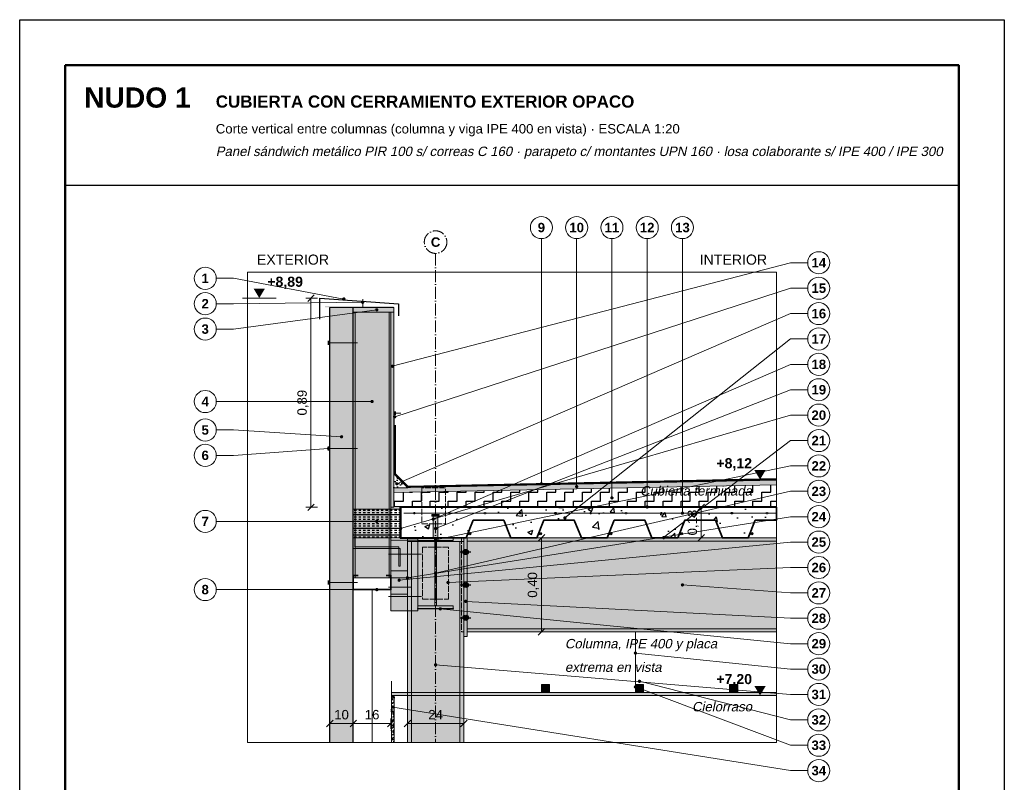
# Model space of a CAD drawing. Header units: millimetres. Extents: x 6 to 4194, y 6 to 5934.
# Tile 2 of 2: x 6 to 4194, y 2690 to 5934. Entities that reach past the tile are written whole.
import ezdxf
from ezdxf.enums import TextEntityAlignment as Align

# ---------------------------------------------------------------- set-up
doc = ezdxf.new("R2010")
doc.units = ezdxf.units.MM
doc.header["$LTSCALE"] = 20
doc.linetypes.add('DASHDOT', pattern=[3.556, 2.54, -0.508, 0, -0.508])
doc.linetypes.add('DASHED', pattern=[1.524, 1.27, -0.254])
for name, color, linetype in [('A-ACERO', 250, 'Continuous'), ('A-ACERO-CORTADO', 250, 'Continuous'), ('A-ACERO-VISTA', 8, 'Continuous'), ('A-AISLACION-EPS', 50, 'Continuous'), ('A-AISLACION-LANA', 40, 'Continuous'), ('A-AISLACION-PIR', 50, 'Continuous'), ('A-ALUMINIO', 253, 'Continuous'), ('A-ARMADURAS', 14, 'Continuous'), ('A-BARRERAS-MEMBRANAS', 7, 'Continuous'), ('A-CHAPA-GALVANIZADA', 253, 'Continuous'), ('A-CONTORNOS', 7, 'Continuous'), ('A-HORMIGON-INSITU', 33, 'Continuous'), ('A-MORTERO-CARPETAS', 252, 'Continuous'), ('A-NEOPRENO-SELLADORES', 7, 'Continuous'), ('A-PLACA-CEMENTICIA', 252, 'Continuous'), ('A-PROYECCION-OCULTO', 8, 'DASHED'), ('A-SELLADOR-INTUMESCENTE', 1, 'Continuous'), ('A-VISTA', 8, 'Continuous'), ('A-YESO-CIELORRASO', 254, 'Continuous'), ('X-COTAS', 3, 'Continuous'), ('X-EJES', 1, 'DASHDOT'), ('X-MARCO', 7, 'Continuous'), ('X-NIVELES', 7, 'Continuous'), ('X-REFERENCIAS', 1, 'Continuous'), ('X-TEXTOS', 7, 'Continuous')]:
    doc.layers.add(name, color=color, linetype=linetype)
doc.styles.add('ARIAL', font='arial.ttf')
doc.styles.add('ARIAL-B', font='arialbd.ttf')

msp = doc.modelspace()

# ---------------------------------------------------------------- hatches: boundary and pattern name
at = {"layer": 'A-ACERO', "true_color": 0x888888}
h = msp.add_hatch(color=252, dxfattribs=at)
h.dxf.hatch_style = 1
h.paths.add_polyline_path([(1305, 4710), (1597, 4710), (1597, 4716), (1305, 4716)])
at = {"layer": 'A-ACERO-CORTADO', "true_color": 0x4d545c}
h = msp.add_hatch(color=251, dxfattribs=at)
h.dxf.hatch_style = 1
h.paths.add_polyline_path([(1759, 3822), (1790, 3822), (1790, 3830), (1759, 3830)])
h = msp.add_hatch(color=251, dxfattribs=at)
h.dxf.hatch_style = 1
h.paths.add_polyline_path([(1765, 3730), (1784, 3730), (1784, 3830), (1765, 3830)])
h = msp.add_hatch(color=251, dxfattribs=at)
h.dxf.hatch_style = 1
h.paths.add_polyline_path([(1700, 3730), (1850, 3730), (1850, 3719.3), (1778.5, 3719.3), (1778.5, 3440.7), (1850, 3440.7), (1850, 3430), (1700, 3430), (1700, 3440.7), (1771.5, 3440.7), (1771.5, 3719.3), (1700, 3719.3)])
at = {"layer": 'A-ACERO-VISTA', "true_color": 0xdfe3e7}
h = msp.add_hatch(color=254, dxfattribs=at)
h.dxf.hatch_style = 1
h.paths.add_polyline_path([(1425, 3560), (1585, 3560), (1585, 4690), (1425, 4690)])
h = msp.add_hatch(color=254, dxfattribs=at)
h.dxf.hatch_style = 1
h.paths.add_polyline_path([(1655, 3715), (1895, 3715), (1895, 3730), (1655, 3730)])
h = msp.add_hatch(color=254, dxfattribs=at)
h.dxf.hatch_style = 1
h.paths.add_polyline_path([(1895, 3310), (1910, 3310), (1910, 3730), (1895, 3730)])
h = msp.add_hatch(color=254, dxfattribs=at)
h.dxf.hatch_style = 1
h.paths.add_polyline_path([(1910, 3330), (3225, 3330), (3225, 3730), (1910, 3730)])
h = msp.add_hatch(color=254, dxfattribs=at)
h.dxf.hatch_style = 1
h.paths.add_polyline_path([(1585, 3420), (1700, 3420), (1700, 3720), (1585, 3720)])
h = msp.add_hatch(color=254, dxfattribs=at)
h.dxf.hatch_style = 1
h.paths.add_polyline_path([(1655, 2860), (1895, 2860), (1895, 3715), (1655, 3715)])
h = msp.add_hatch(color=254, dxfattribs=at)
h.dxf.hatch_style = 1
h.paths.add_polyline_path([(1585, 3490), (1655, 3490), (1655, 3590), (1585, 3590)])
at = {"layer": 'A-AISLACION-EPS'}
h = msp.add_hatch(dxfattribs=at)
h.set_pattern_fill('ZIGZAG', color=256, scale=6)
h.paths.add_polyline_path([(1597, 3863), (3225, 3863), (3225, 3955.6), (1597, 3923)])
at = {"layer": 'A-AISLACION-LANA'}
h = msp.add_hatch(dxfattribs=at)
h.set_pattern_fill('INSUL', color=256, scale=3)
h.paths.add_polyline_path([(1425, 3730), (1625, 3730), (1625, 3852), (1425, 3852)])
at = {"layer": 'A-AISLACION-PIR'}
h = msp.add_hatch(dxfattribs=at)
h.set_pattern_fill('HONEY', color=256, scale=4)
h.paths.add_polyline_path([(1325, 2860), (1425, 2860), (1425, 4710), (1325, 4710)])
at = {"layer": 'A-ALUMINIO', "true_color": 0x9aa3ab}
h = msp.add_hatch(color=253, dxfattribs=at)
h.dxf.hatch_style = 1
h.paths.add_polyline_path([(2225, 3072.5), (2260, 3072.5), (2260, 3107), (2225, 3107)])
h = msp.add_hatch(color=253, dxfattribs=at)
h.dxf.hatch_style = 1
h.paths.add_polyline_path([(2625, 3072.5), (2660, 3072.5), (2660, 3107), (2625, 3107)])
h = msp.add_hatch(color=253, dxfattribs=at)
h.dxf.hatch_style = 1
h.paths.add_polyline_path([(3025, 3072.5), (3060, 3072.5), (3060, 3107), (3025, 3107)])
at = {"layer": 'A-ARMADURAS'}
h = msp.add_hatch(color=256, dxfattribs=at)
h.dxf.hatch_style = 1
h.paths.add_polyline_path([(1688.4, 3835), (1688.2, 3836.1), (1687.8, 3837), (1687, 3837.8), (1686.1, 3838.2), (1685, 3838.4), (1683.9, 3838.2), (1683, 3837.8), (1682.2, 3837), (1681.8, 3836.1), (1681.6, 3835), (1681.8, 3833.9), (1682.2, 3833), (1683, 3832.2), (1683.9, 3831.8), (1685, 3831.6), (1686.1, 3831.8), (1687, 3832.2), (1687.8, 3833), (1688.2, 3833.9)])
h = msp.add_hatch(color=256, dxfattribs=at)
h.dxf.hatch_style = 1
h.paths.add_polyline_path([(1838.4, 3835), (1838.2, 3836.1), (1837.8, 3837), (1837, 3837.8), (1836.1, 3838.2), (1835, 3838.4), (1833.9, 3838.2), (1833, 3837.8), (1832.2, 3837), (1831.8, 3836.1), (1831.6, 3835), (1831.8, 3833.9), (1832.2, 3833), (1833, 3832.2), (1833.9, 3831.8), (1835, 3831.6), (1836.1, 3831.8), (1837, 3832.2), (1837.8, 3833), (1838.2, 3833.9)])
h = msp.add_hatch(color=256, dxfattribs=at)
h.dxf.hatch_style = 1
h.paths.add_polyline_path([(1988.4, 3835), (1988.2, 3836.1), (1987.8, 3837), (1987, 3837.8), (1986.1, 3838.2), (1985, 3838.4), (1983.9, 3838.2), (1983, 3837.8), (1982.2, 3837), (1981.8, 3836.1), (1981.6, 3835), (1981.8, 3833.9), (1982.2, 3833), (1983, 3832.2), (1983.9, 3831.8), (1985, 3831.6), (1986.1, 3831.8), (1987, 3832.2), (1987.8, 3833), (1988.2, 3833.9)])
h = msp.add_hatch(color=256, dxfattribs=at)
h.dxf.hatch_style = 1
h.paths.add_polyline_path([(2138.4, 3835), (2138.2, 3836.1), (2137.8, 3837), (2137, 3837.8), (2136.1, 3838.2), (2135, 3838.4), (2133.9, 3838.2), (2133, 3837.8), (2132.2, 3837), (2131.8, 3836.1), (2131.6, 3835), (2131.8, 3833.9), (2132.2, 3833), (2133, 3832.2), (2133.9, 3831.8), (2135, 3831.6), (2136.1, 3831.8), (2137, 3832.2), (2137.8, 3833), (2138.2, 3833.9)])
h = msp.add_hatch(color=256, dxfattribs=at)
h.dxf.hatch_style = 1
h.paths.add_polyline_path([(2288.4, 3835), (2288.2, 3836.1), (2287.8, 3837), (2287, 3837.8), (2286.1, 3838.2), (2285, 3838.4), (2283.9, 3838.2), (2283, 3837.8), (2282.2, 3837), (2281.8, 3836.1), (2281.6, 3835), (2281.8, 3833.9), (2282.2, 3833), (2283, 3832.2), (2283.9, 3831.8), (2285, 3831.6), (2286.1, 3831.8), (2287, 3832.2), (2287.8, 3833), (2288.2, 3833.9)])
h = msp.add_hatch(color=256, dxfattribs=at)
h.dxf.hatch_style = 1
h.paths.add_polyline_path([(2438.4, 3835), (2438.2, 3836.1), (2437.8, 3837), (2437, 3837.8), (2436.1, 3838.2), (2435, 3838.4), (2433.9, 3838.2), (2433, 3837.8), (2432.2, 3837), (2431.8, 3836.1), (2431.6, 3835), (2431.8, 3833.9), (2432.2, 3833), (2433, 3832.2), (2433.9, 3831.8), (2435, 3831.6), (2436.1, 3831.8), (2437, 3832.2), (2437.8, 3833), (2438.2, 3833.9)])
h = msp.add_hatch(color=256, dxfattribs=at)
h.dxf.hatch_style = 1
h.paths.add_polyline_path([(2588.4, 3835), (2588.2, 3836.1), (2587.8, 3837), (2587, 3837.8), (2586.1, 3838.2), (2585, 3838.4), (2583.9, 3838.2), (2583, 3837.8), (2582.2, 3837), (2581.8, 3836.1), (2581.6, 3835), (2581.8, 3833.9), (2582.2, 3833), (2583, 3832.2), (2583.9, 3831.8), (2585, 3831.6), (2586.1, 3831.8), (2587, 3832.2), (2587.8, 3833), (2588.2, 3833.9)])
h = msp.add_hatch(color=256, dxfattribs=at)
h.dxf.hatch_style = 1
h.paths.add_polyline_path([(2738.4, 3835), (2738.2, 3836.1), (2737.8, 3837), (2737, 3837.8), (2736.1, 3838.2), (2735, 3838.4), (2733.9, 3838.2), (2733, 3837.8), (2732.2, 3837), (2731.8, 3836.1), (2731.6, 3835), (2731.8, 3833.9), (2732.2, 3833), (2733, 3832.2), (2733.9, 3831.8), (2735, 3831.6), (2736.1, 3831.8), (2737, 3832.2), (2737.8, 3833), (2738.2, 3833.9)])
h = msp.add_hatch(color=256, dxfattribs=at)
h.dxf.hatch_style = 1
h.paths.add_polyline_path([(2888.4, 3835), (2888.2, 3836.1), (2887.8, 3837), (2887, 3837.8), (2886.1, 3838.2), (2885, 3838.4), (2883.9, 3838.2), (2883, 3837.8), (2882.2, 3837), (2881.8, 3836.1), (2881.6, 3835), (2881.8, 3833.9), (2882.2, 3833), (2883, 3832.2), (2883.9, 3831.8), (2885, 3831.6), (2886.1, 3831.8), (2887, 3832.2), (2887.8, 3833), (2888.2, 3833.9)])
h = msp.add_hatch(color=256, dxfattribs=at)
h.dxf.hatch_style = 1
h.paths.add_polyline_path([(3038.4, 3835), (3038.2, 3836.1), (3037.8, 3837), (3037, 3837.8), (3036.1, 3838.2), (3035, 3838.4), (3033.9, 3838.2), (3033, 3837.8), (3032.2, 3837), (3031.8, 3836.1), (3031.6, 3835), (3031.8, 3833.9), (3032.2, 3833), (3033, 3832.2), (3033.9, 3831.8), (3035, 3831.6), (3036.1, 3831.8), (3037, 3832.2), (3037.8, 3833), (3038.2, 3833.9)])
h = msp.add_hatch(color=256, dxfattribs=at)
h.dxf.hatch_style = 1
h.paths.add_polyline_path([(3188.4, 3835), (3188.2, 3836.1), (3187.8, 3837), (3187, 3837.8), (3186.1, 3838.2), (3185, 3838.4), (3183.9, 3838.2), (3183, 3837.8), (3182.2, 3837), (3181.8, 3836.1), (3181.6, 3835), (3181.8, 3833.9), (3182.2, 3833), (3183, 3832.2), (3183.9, 3831.8), (3185, 3831.6), (3186.1, 3831.8), (3187, 3832.2), (3187.8, 3833), (3188.2, 3833.9)])
h = msp.add_hatch(color=256, dxfattribs=at)
h.dxf.hatch_style = 1
h.paths.add_polyline_path([(1924.8, 3748), (1924.6, 3749.5), (1923.9, 3750.8), (1922.8, 3751.9), (1921.5, 3752.6), (1920, 3752.8), (1918.5, 3752.6), (1917.2, 3751.9), (1916.1, 3750.8), (1915.4, 3749.5), (1915.2, 3748), (1915.4, 3746.5), (1916.1, 3745.2), (1917.2, 3744.1), (1918.5, 3743.4), (1920, 3743.2), (1921.5, 3743.4), (1922.8, 3744.1), (1923.9, 3745.2), (1924.6, 3746.5)])
h = msp.add_hatch(color=256, dxfattribs=at)
h.dxf.hatch_style = 1
h.paths.add_polyline_path([(2224.8, 3748), (2224.6, 3749.5), (2223.9, 3750.8), (2222.8, 3751.9), (2221.5, 3752.6), (2220, 3752.8), (2218.5, 3752.6), (2217.2, 3751.9), (2216.1, 3750.8), (2215.4, 3749.5), (2215.2, 3748), (2215.4, 3746.5), (2216.1, 3745.2), (2217.2, 3744.1), (2218.5, 3743.4), (2220, 3743.2), (2221.5, 3743.4), (2222.8, 3744.1), (2223.9, 3745.2), (2224.6, 3746.5)])
h = msp.add_hatch(color=256, dxfattribs=at)
h.dxf.hatch_style = 1
h.paths.add_polyline_path([(2524.8, 3748), (2524.6, 3749.5), (2523.9, 3750.8), (2522.8, 3751.9), (2521.5, 3752.6), (2520, 3752.8), (2518.5, 3752.6), (2517.2, 3751.9), (2516.1, 3750.8), (2515.4, 3749.5), (2515.2, 3748), (2515.4, 3746.5), (2516.1, 3745.2), (2517.2, 3744.1), (2518.5, 3743.4), (2520, 3743.2), (2521.5, 3743.4), (2522.8, 3744.1), (2523.9, 3745.2), (2524.6, 3746.5)])
h = msp.add_hatch(color=256, dxfattribs=at)
h.dxf.hatch_style = 1
h.paths.add_polyline_path([(2824.8, 3748), (2824.6, 3749.5), (2823.9, 3750.8), (2822.8, 3751.9), (2821.5, 3752.6), (2820, 3752.8), (2818.5, 3752.6), (2817.2, 3751.9), (2816.1, 3750.8), (2815.4, 3749.5), (2815.2, 3748), (2815.4, 3746.5), (2816.1, 3745.2), (2817.2, 3744.1), (2818.5, 3743.4), (2820, 3743.2), (2821.5, 3743.4), (2822.8, 3744.1), (2823.9, 3745.2), (2824.6, 3746.5)])
h = msp.add_hatch(color=256, dxfattribs=at)
h.dxf.hatch_style = 1
h.paths.add_polyline_path([(3124.8, 3748), (3124.6, 3749.5), (3123.9, 3750.8), (3122.8, 3751.9), (3121.5, 3752.6), (3120, 3752.8), (3118.5, 3752.6), (3117.2, 3751.9), (3116.1, 3750.8), (3115.4, 3749.5), (3115.2, 3748), (3115.4, 3746.5), (3116.1, 3745.2), (3117.2, 3744.1), (3118.5, 3743.4), (3120, 3743.2), (3121.5, 3743.4), (3122.8, 3744.1), (3123.9, 3745.2), (3124.6, 3746.5)])
h = msp.add_hatch(color=256, dxfattribs=at)
h.dxf.hatch_style = 1
h.paths.add_polyline_path([(1914, 3670), (1913.5, 3673.4), (1911.9, 3676.5), (1909.5, 3678.9), (1906.4, 3680.5), (1903, 3681), (1899.6, 3680.5), (1896.5, 3678.9), (1894.1, 3676.5), (1892.5, 3673.4), (1892, 3670), (1892.5, 3666.6), (1894.1, 3663.5), (1896.5, 3661.1), (1899.6, 3659.5), (1903, 3659), (1906.4, 3659.5), (1909.5, 3661.1), (1911.9, 3663.5), (1913.5, 3666.6)])
h = msp.add_hatch(color=256, dxfattribs=at)
h.dxf.hatch_style = 1
h.paths.add_polyline_path([(1914, 3530), (1913.5, 3533.4), (1911.9, 3536.5), (1909.5, 3538.9), (1906.4, 3540.5), (1903, 3541), (1899.6, 3540.5), (1896.5, 3538.9), (1894.1, 3536.5), (1892.5, 3533.4), (1892, 3530), (1892.5, 3526.6), (1894.1, 3523.5), (1896.5, 3521.1), (1899.6, 3519.5), (1903, 3519), (1906.4, 3519.5), (1909.5, 3521.1), (1911.9, 3523.5), (1913.5, 3526.6)])
h = msp.add_hatch(color=256, dxfattribs=at)
h.dxf.hatch_style = 1
h.paths.add_polyline_path([(1914, 3390), (1913.5, 3393.4), (1911.9, 3396.5), (1909.5, 3398.9), (1906.4, 3400.5), (1903, 3401), (1899.6, 3400.5), (1896.5, 3398.9), (1894.1, 3396.5), (1892.5, 3393.4), (1892, 3390), (1892.5, 3386.6), (1894.1, 3383.5), (1896.5, 3381.1), (1899.6, 3379.5), (1903, 3379), (1906.4, 3379.5), (1909.5, 3381.1), (1911.9, 3383.5), (1913.5, 3386.6)])
at = {"layer": 'A-BARRERAS-MEMBRANAS', "true_color": 0x000000}
h = msp.add_hatch(color=18, dxfattribs=at)
h.dxf.hatch_style = 1
h.paths.add_polyline_path([(1597, 3860), (3225, 3860), (3225, 3863), (1597, 3863)])
at = {"layer": 'A-CHAPA-GALVANIZADA', "true_color": 0x8f989f}
h = msp.add_hatch(color=252, dxfattribs=at)
h.dxf.hatch_style = 1
h.paths.add_polyline_path([(1425, 4690), (1597, 4690), (1597, 4710), (1425, 4710)])
h = msp.add_hatch(color=252, dxfattribs=at)
h.dxf.hatch_style = 1
h.paths.add_polyline_path([(1425, 3730), (1425, 3685), (1625, 3685), (1625, 3610), (1618, 3610), (1618, 3692), (1432, 3692), (1432, 3730)])
at = {"layer": 'A-HORMIGON-INSITU'}
h = msp.add_hatch(dxfattribs=at)
h.set_pattern_fill('AR-CONC', color=256, scale=1.2)
h.paths.add_polyline_path([(1627, 3860), (3225, 3860), (3225, 3805), (3135, 3805), (3105, 3730), (2995, 3730), (2965, 3805), (2835, 3805), (2805, 3730), (2695, 3730), (2665, 3805), (2535, 3805), (2505, 3730), (2395, 3730), (2365, 3805), (2235, 3805), (2205, 3730), (2095, 3730), (2065, 3805), (1935, 3805), (1905, 3730), (1795, 3730), (1627, 3732)])
at = {"layer": 'A-MORTERO-CARPETAS'}
h = msp.add_hatch(dxfattribs=at)
h.set_pattern_fill('AR-SAND', color=256, scale=0.6)
h.paths.add_polyline_path([(1597, 3943), (1657, 3943), (1597, 4003)])
h = msp.add_hatch(dxfattribs=at)
h.set_pattern_fill('AR-SAND', color=256, scale=0.6)
h.paths.add_polyline_path([(1597, 3923), (3225, 3955.6), (3225, 3975.6), (1597, 3943)])
at = {"layer": 'A-NEOPRENO-SELLADORES', "true_color": 0x222222}
h = msp.add_hatch(color=250, dxfattribs=at)
h.dxf.hatch_style = 1
h.paths.add_polyline_path([(1316, 4551), (1324, 4551), (1324, 4569), (1316, 4569)])
h = msp.add_hatch(color=250, dxfattribs=at)
h.dxf.hatch_style = 1
h.paths.add_polyline_path([(1597, 4252), (1607, 4252), (1607, 4268), (1597, 4268)])
h = msp.add_hatch(color=250, dxfattribs=at)
h.dxf.hatch_style = 1
h.paths.add_polyline_path([(1316, 4101), (1324, 4101), (1324, 4119), (1316, 4119)])
h = msp.add_hatch(color=250, dxfattribs=at)
h.dxf.hatch_style = 1
h.paths.add_polyline_path([(1316, 3531), (1324, 3531), (1324, 3549), (1316, 3549)])
at = {"layer": 'A-PLACA-CEMENTICIA'}
h = msp.add_hatch(dxfattribs=at)
h.set_pattern_fill('AR-SAND', color=256, scale=0.4)
h.paths.add_polyline_path([(1585, 3860), (1597, 3860), (1597, 4690), (1585, 4690)])
at = {"layer": 'A-SELLADOR-INTUMESCENTE', "true_color": 0xc0392b}
h = msp.add_hatch(color=22, dxfattribs=at)
h.dxf.hatch_style = 1
h.paths.add_polyline_path([(1425, 3852), (1625, 3852), (1625, 3860), (1425, 3860)])
at = {"layer": 'A-VISTA', "true_color": 0xf2f2f2}
h = msp.add_hatch(color=7, dxfattribs=at)
h.dxf.hatch_style = 1
h.paths.add_polyline_path([(1587, 3060), (3225, 3060), (3225, 3072.5), (1587, 3072.5)])
at = {"layer": 'A-YESO-CIELORRASO'}
h = msp.add_hatch(dxfattribs=at)
h.set_pattern_fill('AR-SAND', color=256, scale=0.3)
h.paths.add_polyline_path([(1587, 2860), (1599.5, 2860), (1599.5, 3060), (1587, 3060)])
at = {"layer": 'X-NIVELES'}
h = msp.add_hatch(color=7, dxfattribs=at)
h.dxf.hatch_style = 1
h.paths.add_polyline_path([(1025, 4750), (1001, 4790), (1049, 4790)])
h = msp.add_hatch(color=7, dxfattribs=at)
h.dxf.hatch_style = 1
h.paths.add_polyline_path([(3155, 3978), (3131, 4018), (3179, 4018)])
h = msp.add_hatch(color=7, dxfattribs=at)
h.dxf.hatch_style = 1
h.paths.add_polyline_path([(3155, 3060), (3131, 3100), (3179, 3100)])
at = {"layer": 'X-REFERENCIAS'}
h = msp.add_hatch(color=7, dxfattribs=at)
h.dxf.hatch_style = 1
h.paths.add_polyline_path([(1392, 4746), (1391.7, 4748.2), (1390.7, 4750.1), (1389.1, 4751.7), (1387.2, 4752.7), (1385, 4753), (1382.8, 4752.7), (1380.9, 4751.7), (1379.3, 4750.1), (1378.3, 4748.2), (1378, 4746), (1378.3, 4743.8), (1379.3, 4741.9), (1380.9, 4740.3), (1382.8, 4739.3), (1385, 4739), (1387.2, 4739.3), (1389.1, 4740.3), (1390.7, 4741.9), (1391.7, 4743.8)])
h = msp.add_hatch(color=7, dxfattribs=at)
h.dxf.hatch_style = 1
h.paths.add_polyline_path([(1472, 4732), (1471.7, 4734.2), (1470.7, 4736.1), (1469.1, 4737.7), (1467.2, 4738.7), (1465, 4739), (1462.8, 4738.7), (1460.9, 4737.7), (1459.3, 4736.1), (1458.3, 4734.2), (1458, 4732), (1458.3, 4729.8), (1459.3, 4727.9), (1460.9, 4726.3), (1462.8, 4725.3), (1465, 4725), (1467.2, 4725.3), (1469.1, 4726.3), (1470.7, 4727.9), (1471.7, 4729.8)])
h = msp.add_hatch(color=7, dxfattribs=at)
h.dxf.hatch_style = 1
h.paths.add_polyline_path([(1532, 4700), (1531.7, 4702.2), (1530.7, 4704.1), (1529.1, 4705.7), (1527.2, 4706.7), (1525, 4707), (1522.8, 4706.7), (1520.9, 4705.7), (1519.3, 4704.1), (1518.3, 4702.2), (1518, 4700), (1518.3, 4697.8), (1519.3, 4695.9), (1520.9, 4694.3), (1522.8, 4693.3), (1525, 4693), (1527.2, 4693.3), (1529.1, 4694.3), (1530.7, 4695.9), (1531.7, 4697.8)])
h = msp.add_hatch(color=7, dxfattribs=at)
h.dxf.hatch_style = 1
h.paths.add_polyline_path([(1598, 4460), (1597.7, 4462.2), (1596.7, 4464.1), (1595.1, 4465.7), (1593.2, 4466.7), (1591, 4467), (1588.8, 4466.7), (1586.9, 4465.7), (1585.3, 4464.1), (1584.3, 4462.2), (1584, 4460), (1584.3, 4457.8), (1585.3, 4455.9), (1586.9, 4454.3), (1588.8, 4453.3), (1591, 4453), (1593.2, 4453.3), (1595.1, 4454.3), (1596.7, 4455.9), (1597.7, 4457.8)])
h = msp.add_hatch(color=7, dxfattribs=at)
h.dxf.hatch_style = 1
h.paths.add_polyline_path([(1512, 4310), (1511.7, 4312.2), (1510.7, 4314.1), (1509.1, 4315.7), (1507.2, 4316.7), (1505, 4317), (1502.8, 4316.7), (1500.9, 4315.7), (1499.3, 4314.1), (1498.3, 4312.2), (1498, 4310), (1498.3, 4307.8), (1499.3, 4305.9), (1500.9, 4304.3), (1502.8, 4303.3), (1505, 4303), (1507.2, 4303.3), (1509.1, 4304.3), (1510.7, 4305.9), (1511.7, 4307.8)])
h = msp.add_hatch(color=7, dxfattribs=at)
h.dxf.hatch_style = 1
h.paths.add_polyline_path([(1608, 4245), (1607.7, 4247.2), (1606.7, 4249.1), (1605.1, 4250.7), (1603.2, 4251.7), (1601, 4252), (1598.8, 4251.7), (1596.9, 4250.7), (1595.3, 4249.1), (1594.3, 4247.2), (1594, 4245), (1594.3, 4242.8), (1595.3, 4240.9), (1596.9, 4239.3), (1598.8, 4238.3), (1601, 4238), (1603.2, 4238.3), (1605.1, 4239.3), (1606.7, 4240.9), (1607.7, 4242.8)])
h = msp.add_hatch(color=7, dxfattribs=at)
h.dxf.hatch_style = 1
h.paths.add_polyline_path([(1382, 4160), (1381.7, 4162.2), (1380.7, 4164.1), (1379.1, 4165.7), (1377.2, 4166.7), (1375, 4167), (1372.8, 4166.7), (1370.9, 4165.7), (1369.3, 4164.1), (1368.3, 4162.2), (1368, 4160), (1368.3, 4157.8), (1369.3, 4155.9), (1370.9, 4154.3), (1372.8, 4153.3), (1375, 4153), (1377.2, 4153.3), (1379.1, 4154.3), (1380.7, 4155.9), (1381.7, 4157.8)])
h = msp.add_hatch(color=7, dxfattribs=at)
h.dxf.hatch_style = 1
h.paths.add_polyline_path([(1327, 4110), (1326.7, 4112.2), (1325.7, 4114.1), (1324.1, 4115.7), (1322.2, 4116.7), (1320, 4117), (1317.8, 4116.7), (1315.9, 4115.7), (1314.3, 4114.1), (1313.3, 4112.2), (1313, 4110), (1313.3, 4107.8), (1314.3, 4105.9), (1315.9, 4104.3), (1317.8, 4103.3), (1320, 4103), (1322.2, 4103.3), (1324.1, 4104.3), (1325.7, 4105.9), (1326.7, 4107.8)])
h = msp.add_hatch(color=7, dxfattribs=at)
h.dxf.hatch_style = 1
h.paths.add_polyline_path([(1617, 3960), (1616.7, 3962.2), (1615.7, 3964.1), (1614.1, 3965.7), (1612.2, 3966.7), (1610, 3967), (1607.8, 3966.7), (1605.9, 3965.7), (1604.3, 3964.1), (1603.3, 3962.2), (1603, 3960), (1603.3, 3957.8), (1604.3, 3955.9), (1605.9, 3954.3), (1607.8, 3953.3), (1610, 3953), (1612.2, 3953.3), (1614.1, 3954.3), (1615.7, 3955.9), (1616.7, 3957.8)])
h = msp.add_hatch(color=7, dxfattribs=at)
h.dxf.hatch_style = 1
h.paths.add_polyline_path([(2232, 3960), (2231.7, 3962.2), (2230.7, 3964.1), (2229.1, 3965.7), (2227.2, 3966.7), (2225, 3967), (2222.8, 3966.7), (2220.9, 3965.7), (2219.3, 3964.1), (2218.3, 3962.2), (2218, 3960), (2218.3, 3957.8), (2219.3, 3955.9), (2220.9, 3954.3), (2222.8, 3953.3), (2225, 3953), (2227.2, 3953.3), (2229.1, 3954.3), (2230.7, 3955.9), (2231.7, 3957.8)])
h = msp.add_hatch(color=7, dxfattribs=at)
h.dxf.hatch_style = 1
h.paths.add_polyline_path([(2382, 3948), (2381.7, 3950.2), (2380.7, 3952.1), (2379.1, 3953.7), (2377.2, 3954.7), (2375, 3955), (2372.8, 3954.7), (2370.9, 3953.7), (2369.3, 3952.1), (2368.3, 3950.2), (2368, 3948), (2368.3, 3945.8), (2369.3, 3943.9), (2370.9, 3942.3), (2372.8, 3941.3), (2375, 3941), (2377.2, 3941.3), (2379.1, 3942.3), (2380.7, 3943.9), (2381.7, 3945.8)])
h = msp.add_hatch(color=7, dxfattribs=at)
h.dxf.hatch_style = 1
h.paths.add_polyline_path([(2532, 3900), (2531.7, 3902.2), (2530.7, 3904.1), (2529.1, 3905.7), (2527.2, 3906.7), (2525, 3907), (2522.8, 3906.7), (2520.9, 3905.7), (2519.3, 3904.1), (2518.3, 3902.2), (2518, 3900), (2518.3, 3897.8), (2519.3, 3895.9), (2520.9, 3894.3), (2522.8, 3893.3), (2525, 3893), (2527.2, 3893.3), (2529.1, 3894.3), (2530.7, 3895.9), (2531.7, 3897.8)])
h = msp.add_hatch(color=7, dxfattribs=at)
h.dxf.hatch_style = 1
h.paths.add_polyline_path([(2682, 3861.5), (2681.7, 3863.7), (2680.7, 3865.6), (2679.1, 3867.2), (2677.2, 3868.2), (2675, 3868.5), (2672.8, 3868.2), (2670.9, 3867.2), (2669.3, 3865.6), (2668.3, 3863.7), (2668, 3861.5), (2668.3, 3859.3), (2669.3, 3857.4), (2670.9, 3855.8), (2672.8, 3854.8), (2675, 3854.5), (2677.2, 3854.8), (2679.1, 3855.8), (2680.7, 3857.4), (2681.7, 3859.3)])
h = msp.add_hatch(color=7, dxfattribs=at)
h.dxf.hatch_style = 1
h.paths.add_polyline_path([(1772, 3810), (1771.7, 3812.2), (1770.7, 3814.1), (1769.1, 3815.7), (1767.2, 3816.7), (1765, 3817), (1762.8, 3816.7), (1760.9, 3815.7), (1759.3, 3814.1), (1758.3, 3812.2), (1758, 3810), (1758.3, 3807.8), (1759.3, 3805.9), (1760.9, 3804.3), (1762.8, 3803.3), (1765, 3803), (1767.2, 3803.3), (1769.1, 3804.3), (1770.7, 3805.9), (1771.7, 3807.8)])
h = msp.add_hatch(color=7, dxfattribs=at)
h.dxf.hatch_style = 1
h.paths.add_polyline_path([(2332, 3815), (2331.7, 3817.2), (2330.7, 3819.1), (2329.1, 3820.7), (2327.2, 3821.7), (2325, 3822), (2322.8, 3821.7), (2320.9, 3820.7), (2319.3, 3819.1), (2318.3, 3817.2), (2318, 3815), (2318.3, 3812.8), (2319.3, 3810.9), (2320.9, 3809.3), (2322.8, 3808.3), (2325, 3808), (2327.2, 3808.3), (2329.1, 3809.3), (2330.7, 3810.9), (2331.7, 3812.8)])
h = msp.add_hatch(color=7, dxfattribs=at)
h.dxf.hatch_style = 1
h.paths.add_polyline_path([(2832, 3835), (2831.7, 3837.2), (2830.7, 3839.1), (2829.1, 3840.7), (2827.2, 3841.7), (2825, 3842), (2822.8, 3841.7), (2820.9, 3840.7), (2819.3, 3839.1), (2818.3, 3837.2), (2818, 3835), (2818.3, 3832.8), (2819.3, 3830.9), (2820.9, 3829.3), (2822.8, 3828.3), (2825, 3828), (2827.2, 3828.3), (2829.1, 3829.3), (2830.7, 3830.9), (2831.7, 3832.8)])
h = msp.add_hatch(color=7, dxfattribs=at)
h.dxf.hatch_style = 1
h.paths.add_polyline_path([(1532, 3800), (1531.7, 3802.2), (1530.7, 3804.1), (1529.1, 3805.7), (1527.2, 3806.7), (1525, 3807), (1522.8, 3806.7), (1520.9, 3805.7), (1519.3, 3804.1), (1518.3, 3802.2), (1518, 3800), (1518.3, 3797.8), (1519.3, 3795.9), (1520.9, 3794.3), (1522.8, 3793.3), (1525, 3793), (1527.2, 3793.3), (1529.1, 3794.3), (1530.7, 3795.9), (1531.7, 3797.8)])
h = msp.add_hatch(color=7, dxfattribs=at)
h.dxf.hatch_style = 1
h.paths.add_polyline_path([(1633, 3770), (1632.7, 3772.2), (1631.7, 3774.1), (1630.1, 3775.7), (1628.2, 3776.7), (1626, 3777), (1623.8, 3776.7), (1621.9, 3775.7), (1620.3, 3774.1), (1619.3, 3772.2), (1619, 3770), (1619.3, 3767.8), (1620.3, 3765.9), (1621.9, 3764.3), (1623.8, 3763.3), (1626, 3763), (1628.2, 3763.3), (1630.1, 3764.3), (1631.7, 3765.9), (1632.7, 3767.8)])
h = msp.add_hatch(color=7, dxfattribs=at)
h.dxf.hatch_style = 1
h.paths.add_polyline_path([(1782, 3770), (1781.7, 3772.2), (1780.7, 3774.1), (1779.1, 3775.7), (1777.2, 3776.7), (1775, 3777), (1772.8, 3776.7), (1770.9, 3775.7), (1769.3, 3774.1), (1768.3, 3772.2), (1768, 3770), (1768.3, 3767.8), (1769.3, 3765.9), (1770.9, 3764.3), (1772.8, 3763.3), (1775, 3763), (1777.2, 3763.3), (1779.1, 3764.3), (1780.7, 3765.9), (1781.7, 3767.8)])
h = msp.add_hatch(color=7, dxfattribs=at)
h.dxf.hatch_style = 1
h.paths.add_polyline_path([(1782, 3722), (1781.7, 3724.2), (1780.7, 3726.1), (1779.1, 3727.7), (1777.2, 3728.7), (1775, 3729), (1772.8, 3728.7), (1770.9, 3727.7), (1769.3, 3726.1), (1768.3, 3724.2), (1768, 3722), (1768.3, 3719.8), (1769.3, 3717.9), (1770.9, 3716.3), (1772.8, 3715.3), (1775, 3715), (1777.2, 3715.3), (1779.1, 3716.3), (1780.7, 3717.9), (1781.7, 3719.8)])
h = msp.add_hatch(color=7, dxfattribs=at)
h.dxf.hatch_style = 1
h.paths.add_polyline_path([(2752, 3731), (2751.7, 3733.2), (2750.7, 3735.1), (2749.1, 3736.7), (2747.2, 3737.7), (2745, 3738), (2742.8, 3737.7), (2740.9, 3736.7), (2739.3, 3735.1), (2738.3, 3733.2), (2738, 3731), (2738.3, 3728.8), (2739.3, 3726.9), (2740.9, 3725.3), (2742.8, 3724.3), (2745, 3724), (2747.2, 3724.3), (2749.1, 3725.3), (2750.7, 3726.9), (2751.7, 3728.8)])
h = msp.add_hatch(color=7, dxfattribs=at)
h.dxf.hatch_style = 1
h.paths.add_polyline_path([(1662, 3560), (1661.7, 3562.2), (1660.7, 3564.1), (1659.1, 3565.7), (1657.2, 3566.7), (1655, 3567), (1652.8, 3566.7), (1650.9, 3565.7), (1649.3, 3564.1), (1648.3, 3562.2), (1648, 3560), (1648.3, 3557.8), (1649.3, 3555.9), (1650.9, 3554.3), (1652.8, 3553.3), (1655, 3553), (1657.2, 3553.3), (1659.1, 3554.3), (1660.7, 3555.9), (1661.7, 3557.8)])
h = msp.add_hatch(color=7, dxfattribs=at)
h.dxf.hatch_style = 1
h.paths.add_polyline_path([(1782, 3580), (1781.7, 3582.2), (1780.7, 3584.1), (1779.1, 3585.7), (1777.2, 3586.7), (1775, 3587), (1772.8, 3586.7), (1770.9, 3585.7), (1769.3, 3584.1), (1768.3, 3582.2), (1768, 3580), (1768.3, 3577.8), (1769.3, 3575.9), (1770.9, 3574.3), (1772.8, 3573.3), (1775, 3573), (1777.2, 3573.3), (1779.1, 3574.3), (1780.7, 3575.9), (1781.7, 3577.8)])
h = msp.add_hatch(color=7, dxfattribs=at)
h.dxf.hatch_style = 1
h.paths.add_polyline_path([(1627, 3550), (1626.7, 3552.2), (1625.7, 3554.1), (1624.1, 3555.7), (1622.2, 3556.7), (1620, 3557), (1617.8, 3556.7), (1615.9, 3555.7), (1614.3, 3554.1), (1613.3, 3552.2), (1613, 3550), (1613.3, 3547.8), (1614.3, 3545.9), (1615.9, 3544.3), (1617.8, 3543.3), (1620, 3543), (1622.2, 3543.3), (1624.1, 3544.3), (1625.7, 3545.9), (1626.7, 3547.8)])
h = msp.add_hatch(color=7, dxfattribs=at)
h.dxf.hatch_style = 1
h.paths.add_polyline_path([(1835, 3540), (1834.7, 3542.2), (1833.7, 3544.1), (1832.1, 3545.7), (1830.2, 3546.7), (1828, 3547), (1825.8, 3546.7), (1823.9, 3545.7), (1822.3, 3544.1), (1821.3, 3542.2), (1821, 3540), (1821.3, 3537.8), (1822.3, 3535.9), (1823.9, 3534.3), (1825.8, 3533.3), (1828, 3533), (1830.2, 3533.3), (1832.1, 3534.3), (1833.7, 3535.9), (1834.7, 3537.8)])
h = msp.add_hatch(color=7, dxfattribs=at)
h.dxf.hatch_style = 1
h.paths.add_polyline_path([(2832, 3530), (2831.7, 3532.2), (2830.7, 3534.1), (2829.1, 3535.7), (2827.2, 3536.7), (2825, 3537), (2822.8, 3536.7), (2820.9, 3535.7), (2819.3, 3534.1), (2818.3, 3532.2), (2818, 3530), (2818.3, 3527.8), (2819.3, 3525.9), (2820.9, 3524.3), (2822.8, 3523.3), (2825, 3523), (2827.2, 3523.3), (2829.1, 3524.3), (2830.7, 3525.9), (2831.7, 3527.8)])
h = msp.add_hatch(color=7, dxfattribs=at)
h.dxf.hatch_style = 1
h.paths.add_polyline_path([(1532, 3510), (1531.7, 3512.2), (1530.7, 3514.1), (1529.1, 3515.7), (1527.2, 3516.7), (1525, 3517), (1522.8, 3516.7), (1520.9, 3515.7), (1519.3, 3514.1), (1518.3, 3512.2), (1518, 3510), (1518.3, 3507.8), (1519.3, 3505.9), (1520.9, 3504.3), (1522.8, 3503.3), (1525, 3503), (1527.2, 3503.3), (1529.1, 3504.3), (1530.7, 3505.9), (1531.7, 3507.8)])
h = msp.add_hatch(color=7, dxfattribs=at)
h.dxf.hatch_style = 1
h.paths.add_polyline_path([(1802, 3428), (1801.7, 3430.2), (1800.7, 3432.1), (1799.1, 3433.7), (1797.2, 3434.7), (1795, 3435), (1792.8, 3434.7), (1790.9, 3433.7), (1789.3, 3432.1), (1788.3, 3430.2), (1788, 3428), (1788.3, 3425.8), (1789.3, 3423.9), (1790.9, 3422.3), (1792.8, 3421.3), (1795, 3421), (1797.2, 3421.3), (1799.1, 3422.3), (1800.7, 3423.9), (1801.7, 3425.8)])
h = msp.add_hatch(color=7, dxfattribs=at)
h.dxf.hatch_style = 1
h.paths.add_polyline_path([(1910, 3460), (1909.7, 3462.2), (1908.7, 3464.1), (1907.1, 3465.7), (1905.2, 3466.7), (1903, 3467), (1900.8, 3466.7), (1898.9, 3465.7), (1897.3, 3464.1), (1896.3, 3462.2), (1896, 3460), (1896.3, 3457.8), (1897.3, 3455.9), (1898.9, 3454.3), (1900.8, 3453.3), (1903, 3453), (1905.2, 3453.3), (1907.1, 3454.3), (1908.7, 3455.9), (1909.7, 3457.8)])
h = msp.add_hatch(color=7, dxfattribs=at)
h.dxf.hatch_style = 1
h.paths.add_polyline_path([(2632, 3240), (2631.7, 3242.2), (2630.7, 3244.1), (2629.1, 3245.7), (2627.2, 3246.7), (2625, 3247), (2622.8, 3246.7), (2620.9, 3245.7), (2619.3, 3244.1), (2618.3, 3242.2), (2618, 3240), (2618.3, 3237.8), (2619.3, 3235.9), (2620.9, 3234.3), (2622.8, 3233.3), (2625, 3233), (2627.2, 3233.3), (2629.1, 3234.3), (2630.7, 3235.9), (2631.7, 3237.8)])
h = msp.add_hatch(color=7, dxfattribs=at)
h.dxf.hatch_style = 1
h.paths.add_polyline_path([(1782, 3190), (1781.7, 3192.2), (1780.7, 3194.1), (1779.1, 3195.7), (1777.2, 3196.7), (1775, 3197), (1772.8, 3196.7), (1770.9, 3195.7), (1769.3, 3194.1), (1768.3, 3192.2), (1768, 3190), (1768.3, 3187.8), (1769.3, 3185.9), (1770.9, 3184.3), (1772.8, 3183.3), (1775, 3183), (1777.2, 3183.3), (1779.1, 3184.3), (1780.7, 3185.9), (1781.7, 3187.8)])
h = msp.add_hatch(color=7, dxfattribs=at)
h.dxf.hatch_style = 1
h.paths.add_polyline_path([(2632, 3096), (2631.7, 3098.2), (2630.7, 3100.1), (2629.1, 3101.7), (2627.2, 3102.7), (2625, 3103), (2622.8, 3102.7), (2620.9, 3101.7), (2619.3, 3100.1), (2618.3, 3098.2), (2618, 3096), (2618.3, 3093.8), (2619.3, 3091.9), (2620.9, 3090.3), (2622.8, 3089.3), (2625, 3089), (2627.2, 3089.3), (2629.1, 3090.3), (2630.7, 3091.9), (2631.7, 3093.8)])
h = msp.add_hatch(color=7, dxfattribs=at)
h.dxf.hatch_style = 1
h.paths.add_polyline_path([(2649, 3120), (2648.7, 3122.2), (2647.7, 3124.1), (2646.1, 3125.7), (2644.2, 3126.7), (2642, 3127), (2639.8, 3126.7), (2637.9, 3125.7), (2636.3, 3124.1), (2635.3, 3122.2), (2635, 3120), (2635.3, 3117.8), (2636.3, 3115.9), (2637.9, 3114.3), (2639.8, 3113.3), (2642, 3113), (2644.2, 3113.3), (2646.1, 3114.3), (2647.7, 3115.9), (2648.7, 3117.8)])
h = msp.add_hatch(color=7, dxfattribs=at)
h.dxf.hatch_style = 1
h.paths.add_polyline_path([(1600, 3010), (1599.7, 3012.2), (1598.7, 3014.1), (1597.1, 3015.7), (1595.2, 3016.7), (1593, 3017), (1590.8, 3016.7), (1588.9, 3015.7), (1587.3, 3014.1), (1586.3, 3012.2), (1586, 3010), (1586.3, 3007.8), (1587.3, 3005.9), (1588.9, 3004.3), (1590.8, 3003.3), (1593, 3003), (1595.2, 3003.3), (1597.1, 3004.3), (1598.7, 3005.9), (1599.7, 3007.8)])

# ---------------------------------------------------------------- linework, layer by layer
at = {"layer": 'A-ARMADURAS', "lineweight": 13}
msp.add_lwpolyline([(1640, 3835), (3225, 3835)], dxfattribs=at)
at = {"layer": 'A-ARMADURAS'}
for centre, radius in [((1685, 3835), 3.4), ((1835, 3835), 3.4), ((1985, 3835), 3.4), ((2135, 3835), 3.4), ((2285, 3835), 3.4), ((2435, 3835), 3.4), ((2585, 3835), 3.4), ((2735, 3835), 3.4), ((2885, 3835), 3.4), ((3035, 3835), 3.4), ((3185, 3835), 3.4), ((1920, 3748), 4.8), ((2220, 3748), 4.8), ((2520, 3748), 4.8), ((2820, 3748), 4.8), ((3120, 3748), 4.8), ((1903, 3670), 11), ((1903, 3530), 11), ((1903, 3390), 11)]:
    msp.add_circle(centre, radius, dxfattribs=at)
at = {"layer": 'A-CONTORNOS', "lineweight": 30}
for points in [[(1283, 4660), (1283, 4750), (1617, 4725), (1617, 4675)], [(1325.6, 2860), (1325.6, 4710)], [(1424.4, 2860), (1424.4, 4710)], [(1795, 3730), (1905, 3730), (1935, 3805), (2065, 3805), (2095, 3730), (2205, 3730), (2235, 3805), (2365, 3805), (2395, 3730), (2505, 3730), (2535, 3805), (2665, 3805), (2695, 3730), (2805, 3730), (2835, 3805), (2965, 3805), (2995, 3730), (3105, 3730), (3135, 3805), (3225, 3805)]]:
    msp.add_lwpolyline(points, dxfattribs=at)
at = {"layer": 'A-CONTORNOS', "lineweight": 18}
for points in [[(1465, 4708), (1465, 4745)], [(1505, 2860), (1505, 3510)], [(1697, 3428), (1853, 3428)], [(1587, 3120), (1587, 3060), (1627, 3060)]]:
    msp.add_lwpolyline(points, dxfattribs=at)
for points in [[(1325, 2860), (1425, 2860), (1425, 4710), (1325, 4710)], [(1585, 3860), (1597, 3860), (1597, 4690), (1585, 4690)], [(1597, 3943), (1657, 3943), (1597, 4003)], [(1597, 3923), (3225, 3955.6), (3225, 3975.6), (1597, 3943)], [(1597, 3863), (3225, 3863), (3225, 3955.6), (1597, 3923)], [(1425, 3730), (1625, 3730), (1625, 3852), (1425, 3852)], [(1587, 3060), (3225, 3060), (3225, 3072.5), (1587, 3072.5)], [(1587, 2860), (1599.5, 2860), (1599.5, 3060), (1587, 3060)]]:
    msp.add_lwpolyline(points, close=True, dxfattribs=at)
at = {"layer": 'A-CONTORNOS', "lineweight": 13}
for points in [[(1425, 4690), (1597, 4690), (1597, 4710), (1425, 4710)], [(1759, 3822), (1790, 3822), (1790, 3830), (1759, 3830)], [(1765, 3730), (1784, 3730), (1784, 3830), (1765, 3830)], [(1425, 3730), (1425, 3685), (1625, 3685), (1625, 3610), (1618, 3610), (1618, 3692), (1432, 3692), (1432, 3730)], [(1655, 3715), (1895, 3715), (1895, 3730), (1655, 3730)], [(1895, 3310), (1910, 3310), (1910, 3730), (1895, 3730)], [(1585, 3420), (1700, 3420), (1700, 3720), (1585, 3720)], [(1585, 3490), (1655, 3490), (1655, 3590), (1585, 3590)]]:
    msp.add_lwpolyline(points, close=True, dxfattribs=at)
for points in [[(1433, 3560), (1433, 4690)], [(1577, 3560), (1577, 4690)], [(1672, 2860), (1672, 3715)], [(1878, 2860), (1878, 3715)], [(1910, 3716.5), (3225, 3716.5)], [(1910, 3343.5), (3225, 3343.5)], [(2625, 3107), (2625, 3330)]]:
    msp.add_lwpolyline(points, dxfattribs=at)
at = {"layer": 'A-CONTORNOS', "lineweight": 20}
for points in [[(1319, 4560), (1443, 4560)], [(1627, 4260), (1599, 4260), (1599, 4180)], [(1319, 4110), (1443, 4110)], [(1575, 3660), (1715, 3660)], [(1575, 3560), (1670, 3560)], [(1319, 3540), (1443, 3540)], [(1575, 3520), (1670, 3520)], [(1575, 3480), (1715, 3480)]]:
    msp.add_lwpolyline(points, dxfattribs=at)
at = {"layer": 'A-CONTORNOS', "lineweight": 50}
msp.add_lwpolyline([(3225, 3979.2), (1657, 3947), (1601, 4003), (1601, 4210)], dxfattribs=at)
at = {"layer": 'A-CONTORNOS', "lineweight": 40}
msp.add_lwpolyline([(1625, 3860), (1625, 3730), (1790, 3730)], dxfattribs=at)
at = {"layer": 'A-CONTORNOS', "lineweight": 35}
msp.add_lwpolyline([(1627, 3860), (3225, 3860), (3225, 3805), (3135, 3805), (3105, 3730), (2995, 3730), (2965, 3805), (2835, 3805), (2805, 3730), (2695, 3730), (2665, 3805), (2535, 3805), (2505, 3730), (2395, 3730), (2365, 3805), (2235, 3805), (2205, 3730), (2095, 3730), (2065, 3805), (1935, 3805), (1905, 3730), (1795, 3730), (1627, 3732)], close=True, dxfattribs=at)
at = {"layer": 'A-CONTORNOS', "lineweight": 20}
msp.add_lwpolyline([(1700, 3730), (1850, 3730), (1850, 3719.3), (1778.5, 3719.3), (1778.5, 3440.7), (1850, 3440.7), (1850, 3430), (1700, 3430), (1700, 3440.7), (1771.5, 3440.7), (1771.5, 3719.3), (1700, 3719.3)], close=True, dxfattribs=at)
at = {"layer": 'A-CONTORNOS', "lineweight": 25}
for points in [[(1880, 3670), (1925, 3670)], [(1880, 3530), (1925, 3530)], [(1880, 3390), (1925, 3390)]]:
    msp.add_lwpolyline(points, dxfattribs=at)
at = {"layer": 'A-CONTORNOS', "lineweight": 35}
msp.add_lwpolyline([(1445, 3570), (1425, 3570), (1425, 3510), (1585, 3510), (1585, 3570), (1565, 3570)], dxfattribs=at)
at = {"layer": 'A-PROYECCION-OCULTO', "lineweight": 13}
for points in [[(1717, 3790), (1817, 3790), (1817, 3943), (1717, 3943)], [(1885, 3330), (1895, 3330), (1895, 3730), (1885, 3730)], [(1720, 3470), (1830, 3470), (1830, 3690), (1720, 3690)]]:
    msp.add_lwpolyline(points, close=True, dxfattribs=at)
at = {"layer": 'A-VISTA', "lineweight": 13}
for points in [[(1425, 3560), (1585, 3560), (1585, 4690), (1425, 4690)], [(1910, 3330), (3225, 3330), (3225, 3730), (1910, 3730)], [(1655, 2860), (1895, 2860), (1895, 3715), (1655, 3715)], [(2225, 3072.5), (2260, 3072.5), (2260, 3107), (2225, 3107)], [(2625, 3072.5), (2660, 3072.5), (2660, 3107), (2625, 3107)], [(3025, 3072.5), (3060, 3072.5), (3060, 3107), (3025, 3107)]]:
    msp.add_lwpolyline(points, close=True, dxfattribs=at)
at = {"layer": 'X-COTAS', "lineweight": 13}
for points in [[(1223, 4750), (1273, 4750)], [(1245, 3860), (1245, 4750)], [(1223, 3860), (1273, 3860)], [(2883, 3860), (2933, 3860)], [(2905, 3730), (2905, 3860)], [(2203, 3730), (2253, 3730)], [(2225, 3330), (2225, 3730)], [(2883, 3730), (2933, 3730)], [(2203, 3330), (2253, 3330)], [(1325, 2962), (1325, 2918)], [(1325, 2940), (1425, 2940)], [(1425, 2962), (1425, 2918)], [(1425, 2962), (1425, 2918)], [(1425, 2940), (1585, 2940)], [(1585, 2962), (1585, 2918)], [(1655, 2962), (1655, 2918)], [(1655, 2940), (1895, 2940)], [(1895, 2962), (1895, 2918)]]:
    msp.add_lwpolyline(points, dxfattribs=at)
at = {"layer": 'X-COTAS', "lineweight": 25}
for points in [[(1231, 4736), (1259, 4764)], [(1231, 3846), (1259, 3874)], [(2891, 3846), (2919, 3874)], [(2211, 3716), (2239, 3744)], [(2891, 3716), (2919, 3744)], [(2211, 3316), (2239, 3344)], [(1311, 2926), (1339, 2954)], [(1411, 2926), (1439, 2954)], [(1411, 2926), (1439, 2954)], [(1571, 2926), (1599, 2954)], [(1641, 2926), (1669, 2954)], [(1881, 2926), (1909, 2954)]]:
    msp.add_lwpolyline(points, dxfattribs=at)
at = {"layer": 'X-EJES', "color": 12, "lineweight": 13, "true_color": 0xcc0000}
msp.add_lwpolyline([(1775, 4940), (1775, 2860)], dxfattribs=at)
at = {"layer": 'X-EJES', "color": 12, "lineweight": 18, "true_color": 0xcc0000}
msp.add_circle((1775, 4988), 48, dxfattribs=at)
at = {"layer": 'X-MARCO', "lineweight": 30}
msp.add_lwpolyline([(6, 5934), (4194, 5934), (4194, 6), (6, 6)], close=True, dxfattribs=at)
at = {"layer": 'X-MARCO', "lineweight": 50}
msp.add_lwpolyline([(200, 5740), (4000, 5740), (4000, 200), (200, 200)], close=True, dxfattribs=at)
at = {"layer": 'X-NIVELES', "lineweight": 13}
for points in [[(953, 4750), (1097, 4750)], [(3083, 3978), (3227, 3978)], [(3083, 3060), (3227, 3060)]]:
    msp.add_lwpolyline(points, dxfattribs=at)
at = {"layer": 'X-REFERENCIAS', "lineweight": 13}
for points in [[(2225, 3960), (2225, 5003)], [(2375, 3948), (2375, 5003)], [(2525, 3900), (2525, 5003)], [(2675, 3861.5), (2675, 5003)], [(2825, 3835), (2825, 5003)], [(1591, 4460), (3285, 4900), (3358, 4900)], [(1385, 4746), (915, 4834), (842, 4834)], [(1601, 4245), (3285, 4792), (3358, 4792)], [(1465, 4732), (915, 4726), (842, 4726)], [(1525, 4700), (915, 4618), (842, 4618)], [(1610, 3960), (3285, 4684), (3358, 4684)], [(2325, 3815), (3285, 4576), (3358, 4576)], [(1765, 3810), (3285, 4468), (3358, 4468)], [(1775, 3770), (3285, 4360), (3358, 4360)], [(1505, 4310), (915, 4310), (842, 4310)], [(1626, 3770), (3285, 4252), (3358, 4252)], [(1375, 4160), (915, 4189), (842, 4189)], [(1320, 4110), (915, 4081), (842, 4081)], [(2745, 3731), (3285, 4144), (3358, 4144)], [(1775, 3722), (3285, 4036), (3358, 4036)], [(1775, 3580), (3285, 3928), (3358, 3928)], [(1655, 3560), (3285, 3820), (3358, 3820)], [(1525, 3800), (915, 3800), (842, 3800)], [(1620, 3550), (3285, 3712), (3358, 3712)], [(1828, 3540), (3285, 3604), (3358, 3604)], [(2825, 3530), (3285, 3496), (3358, 3496)], [(1525, 3510), (915, 3510), (842, 3510)], [(1903, 3460), (3285, 3388), (3358, 3388)], [(1795, 3428), (3285, 3280), (3358, 3280)], [(2625, 3240), (3285, 3172), (3358, 3172)], [(1775, 3190), (3285, 3064), (3358, 3064)], [(2642, 3120), (3285, 2956), (3358, 2956)], [(2625, 3096), (3285, 2848), (3358, 2848)], [(1593, 3010), (3285, 2740), (3358, 2740)]]:
    msp.add_lwpolyline(points, dxfattribs=at)
at = {"layer": 'X-REFERENCIAS', "lineweight": 18}
for centre in [(2225, 5050), (2375, 5050), (2525, 5050), (2675, 5050), (2825, 5050), (3405, 4900), (795, 4834), (3405, 4792), (795, 4726), (3405, 4684), (795, 4618), (3405, 4576), (3405, 4468), (3405, 4360), (795, 4310), (3405, 4252), (795, 4189), (3405, 4144), (795, 4081), (3405, 4036), (3405, 3928), (3405, 3820), (795, 3800), (3405, 3712), (3405, 3604), (795, 3510), (3405, 3496), (3405, 3388), (3405, 3280), (3405, 3172), (3405, 3064), (3405, 2956), (3405, 2848), (3405, 2740)]:
    msp.add_circle(centre, 47, dxfattribs=at)
at = {"layer": 'X-TEXTOS', "lineweight": 25}
msp.add_lwpolyline([(200, 5230), (4000, 5230)], dxfattribs=at)
at = {"layer": 'X-TEXTOS', "lineweight": 13}
msp.add_lwpolyline([(975, 4860), (3225, 4860), (3225, 2860), (975, 2860)], close=True, dxfattribs=at)

# ---------------------------------------------------------------- texts
at = {"layer": 'X-COTAS', "style": 'ARIAL'}
for s, p in [('0,89', (1227, 4305)), ('0,13', (2887, 3795)), ('0,40', (2207, 3530))]:
    msp.add_text(s, height=40.1, rotation=90, dxfattribs=at).set_placement(p, align=Align.CENTER)
for s, p in [('10', (1375, 2958)), ('16', (1505, 2958)), ('24', (1775, 2958))]:
    msp.add_text(s, height=40.1, dxfattribs=at).set_placement(p, align=Align.CENTER)
at = {"layer": 'X-EJES', "color": 12, "true_color": 0xcc0000, "style": 'ARIAL-B'}
msp.add_text('C', height=40.1, dxfattribs=at).set_placement((1775, 4968), align=Align.CENTER)
at = {"layer": 'X-NIVELES', "style": 'ARIAL-B'}
msp.add_text('+8,89', height=42.96, dxfattribs=at).set_placement((1059, 4798))
for s, p in [('+8,12', (3121, 4026)), ('+7,20', (3121, 3108))]:
    msp.add_text(s, height=42.96, dxfattribs=at).set_placement(p, align=Align.RIGHT)
at = {"layer": 'X-NIVELES', "style": 'ARIAL', "oblique": 12}
for s, height, p in [('Cubierta terminada', 40.096, (3121, 3910)), ('Cielorraso', 40.1, (3121, 2992))]:
    msp.add_text(s, height=height, dxfattribs=at).set_placement(p, align=Align.RIGHT)
at = {"layer": 'X-REFERENCIAS', "style": 'ARIAL-B'}
for s, p in [('9', (2225, 5030)), ('10', (2375, 5030)), ('11', (2525, 5030)), ('12', (2675, 5030)), ('13', (2825, 5030)), ('14', (3405, 4880)), ('1', (795, 4814)), ('15', (3405, 4772)), ('2', (795, 4706)), ('16', (3405, 4664)), ('3', (795, 4598)), ('17', (3405, 4556)), ('18', (3405, 4448)), ('19', (3405, 4340)), ('4', (795, 4290)), ('20', (3405, 4232)), ('5', (795, 4169)), ('21', (3405, 4124)), ('6', (795, 4061)), ('22', (3405, 4016)), ('23', (3405, 3908)), ('7', (795, 3780)), ('24', (3405, 3800)), ('25', (3405, 3692)), ('26', (3405, 3584)), ('8', (795, 3490)), ('27', (3405, 3476)), ('28', (3405, 3368)), ('29', (3405, 3260)), ('30', (3405, 3152)), ('31', (3405, 3044)), ('32', (3405, 2936)), ('33', (3405, 2828)), ('34', (3405, 2720))]:
    msp.add_text(s, height=40.1, dxfattribs=at).set_placement(p, align=Align.CENTER)
at = {"layer": 'X-TEXTOS'}
for s, height, style, p in [('NUDO 1', 85.92, 'ARIAL-B', (280, 5560)), ('CUBIERTA CON CERRAMIENTO EXTERIOR OPACO', 51.552, 'ARIAL-B', (840, 5560)), ('Corte vertical entre columnas (columna y viga IPE 400 en vista) · ESCALA 1:20', 40.096, 'ARIAL', (840, 5450)), ('EXTERIOR', 42.96, 'ARIAL', (1015, 4892))]:
    msp.add_text(s, height=height, dxfattribs=dict(at, style=style)).set_placement(p)
at = {"layer": 'X-TEXTOS', "style": 'ARIAL', "oblique": 12}
for s, p in [('Panel sándwich metálico PIR 100 s/ correas C 160 · parapeto c/ montantes UPN 160 · losa colaborante s/ IPE 400 / IPE 300', (840, 5354)), ('Columna, IPE 400 y placa', (2325, 3260)), ('extrema en vista', (2325, 3160))]:
    msp.add_text(s, height=40.096, dxfattribs=at).set_placement(p)
at = {"layer": 'X-TEXTOS', "style": 'ARIAL'}
msp.add_text('INTERIOR', height=42.96, dxfattribs=at).set_placement((3185, 4892), align=Align.RIGHT)

doc.saveas('drawing.dxf')
